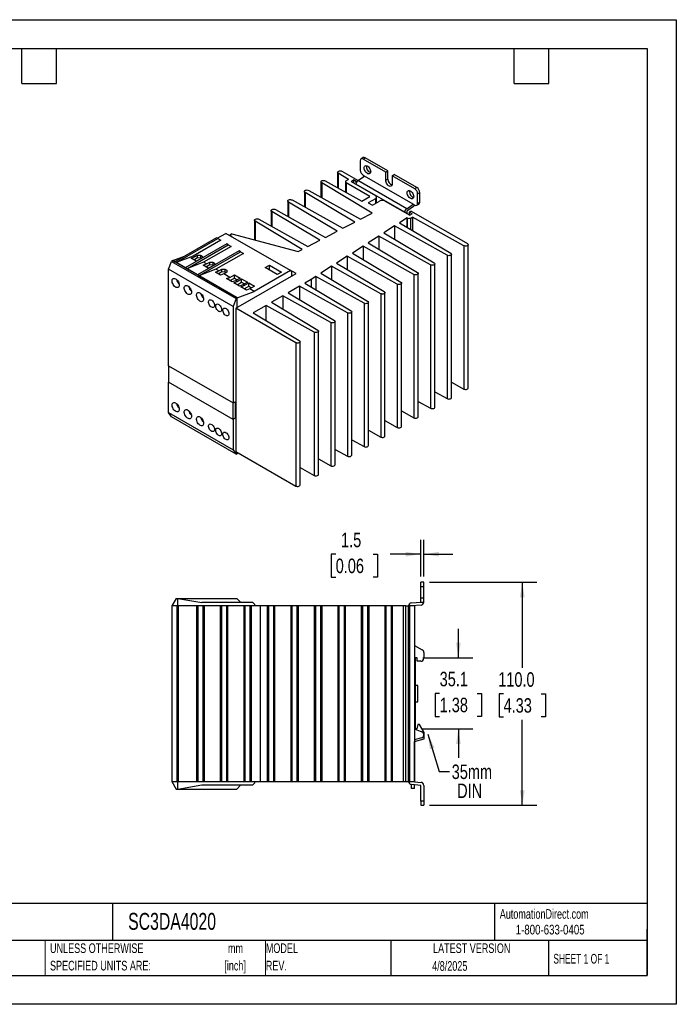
# Model space of a CAD drawing. Header units: millimetres. Extents: x 0 to 629, y 0 to 486.
# Tile 2 of 2: x 305 to 629, y 0 to 486. Entities that reach past the tile are written whole.
import ezdxf

# ---------------------------------------------------------------- set-up
doc = ezdxf.new("R2010")
doc.units = ezdxf.units.MM
doc.header["$LTSCALE"] = 2.25
doc.linetypes.add('CENTERX2', pattern=[20.32, 12.7, -2.54, 2.54, -2.54])
doc.layers.add('DIMENSIONS', color=140, linetype='Continuous', lineweight=25)
doc.layers.add('TEXT', color=140, linetype='Continuous', lineweight=25)
doc.styles.add('SLDTEXTSTYLE0', font='TXT', dxfattribs={"width": 0.7})
doc.styles.add('SLDTEXTSTYLE1', font='TXT', dxfattribs={"width": 0.65})
doc.styles.add('SLDTEXTSTYLE2', font='TXT', dxfattribs={"width": 0.75})
doc.dimstyles.new('SLDDIMSTYLE1', dxfattribs={"dimtxt": 7.14375, "dimasz": 7.4295, "dimexe": 0, "dimexo": 0.0625, "dimgap": 1.785937, "dimtad": 0, "dimtih": 1, "dimtoh": 1, "dimdec": 1, "dimrnd": 1e-09, "dimzin": 4, "dimdsep": 46, "dimtxsty": 'SLDTEXTSTYLE2', "dimsah": 1, "dimcen": 0.09, "dimadec": 0, "dimazin": 1, "dimtfac": 1, "dimtdec": 1, "dimtofl": 0, "dimtmove": 0, "dimatfit": 3, "dimfxl": 0, "dimfrac": 2, "dimtolj": 1, "dimtzin": 12, "dimarcsym": 0})
doc.dimstyles.new('SLDDIMSTYLE5', dxfattribs={"dimtxt": 0.18, "dimasz": 7.4295, "dimexe": 0, "dimexo": 0.0625, "dimgap": 0, "dimtad": 0, "dimtih": 1, "dimtoh": 1, "dimdec": 0, "dimrnd": 1e-09, "dimzin": 0, "dimdsep": 46, "dimtxsty": 'Standard', "dimsah": 1, "dimcen": 0.09, "dimadec": 0, "dimazin": 0, "dimtfac": 7.4295, "dimtdec": 0, "dimtofl": 0, "dimtmove": 0, "dimatfit": 3, "dimfxl": 0, "dimfrac": 2, "dimtolj": 1, "dimtzin": 0, "dimarcsym": 0})
doc.dimstyles.new('SLDDIMSTYLE6', dxfattribs={"dimtxt": 7.14375, "dimasz": 7.4295, "dimexe": 0, "dimexo": 0.0625, "dimgap": 1.785937, "dimtad": 0, "dimtih": 1, "dimtoh": 1, "dimdec": 1, "dimrnd": 1e-09, "dimzin": 12, "dimdsep": 46, "dimtxsty": 'SLDTEXTSTYLE2', "dimsah": 1, "dimcen": 0.09, "dimadec": 0, "dimazin": 3, "dimtfac": 1, "dimtdec": 1, "dimtmove": 0, "dimatfit": 0, "dimfxl": 0, "dimfrac": 2, "dimtolj": 1, "dimtzin": 12, "dimarcsym": 0})

# ---------------------------------------------------------------- blocks, each defined once
blk = doc.blocks.new('SW_NOTE_0')
at = {"layer": 'TEXT', "color": 0, "linetype": 'CENTERX2', "lineweight": 18, "char_height": 4.762, "attachment_point": 2, "style": 'SLDTEXTSTYLE0'}
for s, insert in [('mm', (6.4, 6.14)), ('[inch]', (6.21, -2.46))]:
    blk.add_mtext(s, dxfattribs=dict(at, insert=insert))
blk = doc.blocks.new('SW_NOTE_0_1')
at = {"layer": 'TEXT', "color": 0, "linetype": 'CENTERX2', "lineweight": 18, "char_height": 4.7625, "attachment_point": 1, "style": 'SLDTEXTSTYLE0'}
for s, insert in [('UNLESS OTHERWISE', (0, 6.14)), ('SPECIFIED UNITS ARE:', (0, -2.46))]:
    blk.add_mtext(s, dxfattribs=dict(at, insert=insert))
blk = doc.blocks.new('SW_NOTE_0_6')
at = {"layer": 'TEXT', "color": 0, "linetype": 'CENTERX2', "lineweight": 18, "char_height": 4.762, "attachment_point": 1, "style": 'SLDTEXTSTYLE0'}
for s, insert in [('MODEL', (0, 6.14)), ('REV.', (0, -2.46))]:
    blk.add_mtext(s, dxfattribs=dict(at, insert=insert))
blk = doc.blocks.new('SW_NOTE_0_7')
at = {"layer": 'TEXT', "color": 0, "linetype": 'CENTERX2', "lineweight": 18, "char_height": 7.144, "attachment_point": 1, "style": 'SLDTEXTSTYLE2'}
for s, insert in [('35mm', (1.14, 3.44)), ('DIN', (3.82, -5.96))]:
    blk.add_mtext(s, dxfattribs=dict(at, insert=insert))
blk = doc.blocks.new('_D_16')
at = {"layer": 'DIMENSIONS'}
for p, q in [((506.93, 208.22), (559.83, 208.22)), ((552.69, 208.22), (552.69, 166.07)), ((543.45, 153.17), (541.27, 153.17)), ((541.27, 153.17), (541.27, 141.83)), ((561.92, 153.17), (564.1, 153.17)), ((564.1, 153.17), (564.1, 141.83)), ((541.27, 141.83), (543.45, 141.83)), ((564.1, 141.83), (561.92, 141.83)), ((552.69, 98.22), (552.69, 140.38)), ((506.93, 98.22), (559.83, 98.22))]:
    blk.add_line(p, q, dxfattribs=at)
for points in [[(552.69, 208.22), (551.54, 200.79), (553.83, 200.79)], [(552.69, 98.22), (553.83, 105.65), (551.54, 105.65)]]:
    blk.add_solid(points, dxfattribs=at)
at = {"layer": 'DIMENSIONS', "char_height": 7.144, "attachment_point": 1, "style": 'SLDTEXTSTYLE2'}
for s, insert in [('110.0', (540.81, 163.83)), ('4.33', (543.45, 151.04))]:
    blk.add_mtext(s, dxfattribs=dict(at, insert=insert))
blk = doc.blocks.new('_D_17')
at = {"layer": 'DIMENSIONS'}
for p, q in [((521.15, 170.97), (521.15, 185.26)), ((503.63, 170.97), (528.29, 170.97)), ((511.91, 153.39), (509.74, 153.39)), ((509.74, 153.39), (509.74, 142.05)), ((530.39, 153.39), (532.57, 153.39)), ((532.57, 153.39), (532.57, 142.05)), ((509.74, 142.05), (511.91, 142.05)), ((532.57, 142.05), (530.39, 142.05)), ((503.43, 135.92), (528.29, 135.92)), ((521.15, 135.92), (521.15, 121.64))]:
    blk.add_line(p, q, dxfattribs=at)
for points in [[(521.15, 170.97), (522.29, 178.4), (520.01, 178.4)], [(521.15, 135.92), (520.01, 128.49), (522.29, 128.49)]]:
    blk.add_solid(points, dxfattribs=at)
at = {"layer": 'DIMENSIONS', "char_height": 7.144, "attachment_point": 1, "style": 'SLDTEXTSTYLE2'}
for s, insert in [('35.1', (511.91, 164.05)), ('1.38', (511.91, 151.26))]:
    blk.add_mtext(s, dxfattribs=dict(at, insert=insert))
blk = doc.blocks.new('_D_18')
at = {"layer": 'DIMENSIONS'}
for p, q in [((502.58, 211.08), (502.58, 229.22)), ((504.08, 211.08), (504.08, 229.22)), ((460.63, 222.02), (458.46, 222.02)), ((458.46, 222.02), (458.46, 210.68)), ((479.11, 222.02), (481.28, 222.02)), ((481.28, 222.02), (481.28, 210.68)), ((502.58, 222.08), (487.55, 222.08)), ((504.08, 222.08), (518.36, 222.08)), ((458.46, 210.68), (460.63, 210.68)), ((481.28, 210.68), (479.11, 210.68))]:
    blk.add_line(p, q, dxfattribs=at)
for points in [[(502.58, 222.08), (495.15, 223.22), (495.15, 220.93)], [(504.08, 222.08), (511.51, 220.93), (511.51, 223.22)]]:
    blk.add_solid(points, dxfattribs=at)
at = {"layer": 'DIMENSIONS', "char_height": 7.144, "attachment_point": 1, "style": 'SLDTEXTSTYLE2'}
for s, insert in [('1.5', (463.27, 232.68)), ('0.06', (460.63, 219.89))]:
    blk.add_mtext(s, dxfattribs=dict(at, insert=insert))

msp = doc.modelspace()

# ---------------------------------------------------------------- linework, layer by layer
at = {"color": 7, "linetype": 'Continuous'}
for p, q in [((0.01, 485.78), (628.66, 485.78)), ((628.66, 485.78), (628.66, 0.01)), ((628.66, 0.01), (0.01, 0.01))]:
    msp.add_line(p, q, dxfattribs=at)
for p, q in [((472.76, 416.21), (472.76, 411.48)), ((474.23, 417.74), (473.17, 417.13)), ((474.17, 417.03), (475.23, 417.64)), ((485.31, 410.6), (474.17, 417.03)), ((486.37, 411.21), (475.23, 417.64)), ((461.57, 410.52), (461.57, 402.91)), ((466.98, 407), (461.92, 410.02)), ((461.92, 410.02), (461.92, 402.71)), ((463.71, 411.03), (471.66, 406.44)), ((471.6, 406.4), (474.88, 408.62)), ((474.17, 409.03), (474.88, 408.62)), ((498.92, 394.74), (474.88, 408.62)), ((485.31, 410.6), (486.37, 411.21)), ((485.31, 406.52), (485.31, 410.6)), ((486.37, 407.13), (486.37, 411.21)), ((488.49, 408.76), (489.55, 409.38)), ((488.49, 408.76), (488.49, 404.68)), ((499.63, 402.33), (488.49, 408.76)), ((500.69, 402.95), (489.55, 409.38)), ((453.37, 405.78), (453.37, 398.17)), ((478.65, 390.38), (453.72, 405.28)), ((453.72, 405.28), (453.72, 397.98)), ((455.49, 406.3), (473.5, 396.26)), ((465.43, 405.8), (465.43, 400.76)), ((466.98, 407), (465.79, 406.31)), ((477.54, 398.51), (465.79, 405.29)), ((465.79, 405.29), (465.79, 400.56)), ((468.2, 406.03), (469.4, 406.72)), ((468.2, 406.03), (480.22, 399.09)), ((470.78, 405.92), (469.4, 406.72)), ((469.4, 406.72), (469.4, 405.33)), ((494.68, 390.74), (470.64, 404.62)), ((470.78, 405.92), (471.65, 406.43)), ((470.78, 405.31), (470.78, 405.92)), ((495.65, 392.52), (471.6, 406.4)), ((486.37, 407.13), (485.31, 406.52)), ((445.17, 401.05), (445.17, 393.44)), ((470.02, 385.9), (445.52, 400.55)), ((445.52, 400.55), (445.52, 393.24)), ((447.29, 401.57), (472.8, 387.34)), ((473.5, 396.26), (477.54, 398.51)), ((500.69, 402.95), (499.63, 402.33)), ((501.04, 399.88), (502.1, 400.5)), ((501.04, 395.15), (501.04, 399.88)), ((502.1, 395.76), (502.1, 400.5)), ((436.97, 396.31), (436.97, 388.7)), ((461.4, 381.41), (437.32, 395.81)), ((437.32, 395.81), (437.32, 388.51)), ((439.08, 396.83), (464.16, 382.85)), ((480.22, 397.45), (476.68, 395.41)), ((476.68, 395.41), (478.73, 394.23)), ((478.73, 394.23), (482.27, 396.27)), ((480.22, 397.45), (480.22, 395.09)), ((480.8, 395.43), (480.8, 398.27)), ((485.1, 396.27), (497.12, 389.33)), ((495.65, 392.52), (498.92, 394.74)), ((499.01, 393.57), (495.74, 391.35)), ((498.92, 394.74), (499.63, 394.33)), ((500.63, 394.23), (501.69, 394.85)), ((502.1, 395.76), (501.04, 395.15)), ((428.76, 391.58), (428.76, 383.97)), ((452.77, 376.93), (429.11, 391.08)), ((429.11, 391.08), (429.11, 383.77)), ((430.88, 392.1), (455.52, 378.36)), ((472.8, 387.34), (478.65, 390.38)), ((495.74, 391.35), (495.74, 390.13)), ((497.82, 391.33), (496.94, 390.82)), ((498.32, 390.03), (496.94, 390.82)), ((496.94, 390.82), (496.94, 389.43)), ((498.32, 390.03), (497.12, 389.33)), ((497.82, 391.33), (525.58, 375.31)), ((420.56, 386.84), (420.56, 377.12)), ((444.15, 372.45), (420.91, 386.34)), ((420.91, 386.34), (420.91, 377.03)), ((422.68, 387.36), (446.88, 373.87)), ((464.16, 382.85), (470.02, 385.9)), ((489.66, 384.02), (484.4, 380.65)), ((515.62, 369.55), (489.66, 384.02)), ((489.66, 384.02), (489.66, 377.5)), ((495.81, 387.96), (492.18, 385.64)), ((492.18, 385.64), (517.39, 370.57)), ((495.81, 387.96), (495.84, 387.94)), ((495.81, 383.47), (495.81, 387.96)), ((495.84, 387.94), (495.84, 383.45)), ((497.61, 387.94), (498.45, 388.43)), ((497.61, 382.39), (497.61, 387.94)), ((523.83, 374.28), (498.45, 388.43)), ((498.45, 388.43), (498.45, 381.89)), ((402.19, 377.92), (406.43, 380.37)), ((438.25, 362), (406.43, 380.37)), ((409.4, 380.13), (408.34, 379.51)), ((409.61, 378.78), (408.34, 379.51)), ((408.34, 379.51), (408.34, 379.27)), ((409.4, 380.13), (442.03, 371.34)), ((455.52, 378.36), (461.4, 381.41)), ((481.89, 379.04), (476.62, 375.66)), ((507.42, 364.81), (481.89, 379.04)), ((481.89, 379.04), (481.89, 372.51)), ((484.4, 380.65), (509.19, 365.83)), ((401.76, 378.17), (381.26, 366.33)), ((381.96, 365.92), (402.47, 377.76)), ((406.93, 375.19), (386.42, 363.35)), ((387.13, 362.94), (407.63, 374.78)), ((403.89, 376.94), (390.31, 369.11)), ((402.47, 377.76), (401.76, 378.17)), ((402.47, 377.76), (403.89, 376.94)), ((407.63, 374.78), (406.93, 375.19)), ((407.63, 374.78), (409.05, 373.96)), ((409.61, 378.78), (409.4, 378.66)), ((446.88, 373.87), (452.77, 376.93)), ((474.13, 374.06), (468.84, 370.67)), ((499.22, 360.07), (474.13, 374.06)), ((474.13, 374.06), (474.13, 367.51)), ((476.62, 375.66), (500.99, 361.1)), ((523.83, 374.28), (523.83, 303.57)), ((525.94, 304.09), (525.94, 374.8)), ((390.91, 368.76), (392.49, 369.67)), ((412.94, 371.72), (392.43, 359.88)), ((392.49, 369.67), (393.99, 369.6)), ((392.49, 368.45), (392.49, 369.67)), ((393.14, 359.47), (413.64, 371.31)), ((393.99, 369.6), (394.83, 369.11)), ((393.99, 369.6), (393.99, 368.37)), ((409.05, 373.96), (395.47, 366.13)), ((415.06, 370.49), (401.48, 362.66)), ((413.64, 371.31), (412.94, 371.72)), ((413.64, 371.31), (415.06, 370.49)), ((442.03, 371.34), (444.15, 372.45)), ((468.84, 370.67), (492.78, 356.36)), ((515.62, 369.55), (515.62, 298.83)), ((517.74, 299.35), (517.74, 370.06)), ((378.15, 362.66), (379.66, 366.55)), ((380.27, 366.9), (379.66, 366.55)), ((379.66, 366.55), (411.48, 348.18)), ((380.27, 366.9), (386.11, 369.13)), ((380.27, 366.9), (381.26, 366.33)), ((412.09, 348.53), (380.27, 366.9)), ((381.96, 365.92), (381.26, 366.33)), ((390.31, 369.11), (381.96, 365.92)), ((386.42, 363.35), (381.96, 365.92)), ((395.47, 366.13), (387.13, 362.94)), ((389.28, 368.14), (390.91, 368.76)), ((391.76, 366.71), (389.28, 368.14)), ((390.91, 368.76), (390.31, 369.11)), ((390.62, 367.37), (392.49, 368.45)), ((393.17, 367.25), (391.76, 366.71)), ((392.49, 368.45), (393.99, 368.37)), ((393.99, 368.37), (394.55, 368.04)), ((394.83, 369.11), (394.96, 368.28)), ((394.83, 369.11), (394.83, 368.21)), ((395.29, 364.67), (396.92, 365.29)), ((397.77, 363.24), (395.29, 364.67)), ((396.92, 365.29), (395.47, 366.13)), ((396.63, 363.9), (398.5, 364.98)), ((396.92, 365.29), (398.5, 366.2)), ((398.5, 366.2), (400, 366.13)), ((398.5, 364.98), (398.5, 366.2)), ((398.5, 364.98), (400, 364.9)), ((400, 366.13), (400.84, 365.64)), ((400, 366.13), (400, 364.9)), ((400, 364.9), (400.56, 364.57)), ((400.84, 365.64), (400.97, 364.81)), ((400.84, 365.64), (400.84, 364.74)), ((425.84, 363.45), (427.96, 364.68)), ((427.96, 364.68), (433.83, 361.29)), ((427.96, 362.23), (427.96, 364.68)), ((466.36, 369.08), (461.06, 365.68)), ((461.06, 365.68), (484.58, 351.62)), ((491.02, 355.34), (466.36, 369.08)), ((466.36, 369.08), (466.36, 362.52)), ((507.42, 364.81), (507.42, 294.1)), ((509.54, 294.62), (509.54, 365.33)), ((409.97, 344.29), (378.15, 362.66)), ((378.15, 315.05), (378.15, 362.66)), ((387.13, 362.94), (386.42, 363.35)), ((392.43, 359.88), (387.13, 362.94)), ((393.14, 359.47), (392.43, 359.88)), ((401.48, 362.66), (393.14, 359.47)), ((399.19, 363.78), (397.77, 363.24)), ((401.3, 361.2), (402.93, 361.82)), ((403.78, 359.77), (401.3, 361.2)), ((402.93, 361.82), (401.48, 362.66)), ((402.64, 360.43), (404.51, 361.51)), ((402.93, 361.82), (404.51, 362.73)), ((405.41, 360.39), (403.78, 359.77)), ((404.51, 362.73), (406.01, 362.66)), ((404.51, 361.51), (404.51, 362.73)), ((404.51, 361.51), (406.01, 361.43)), ((406.99, 361.3), (405.41, 360.39)), ((408.41, 358.66), (405.41, 360.39)), ((406.01, 362.66), (406.86, 362.17)), ((406.01, 362.66), (406.01, 361.43)), ((406.01, 361.43), (406.61, 361.08)), ((406.86, 362.17), (406.99, 361.3)), ((406.86, 362.17), (406.86, 361.23)), ((408.41, 358.66), (410.67, 359.96)), ((410.67, 359.96), (413.5, 358.33)), ((410.67, 358.33), (410.67, 359.96)), ((411.38, 343.47), (441.08, 360.61)), ((438.25, 362), (420.43, 351.72)), ((431.71, 360.06), (425.84, 363.45)), ((433.83, 361.29), (431.71, 360.06)), ((437.69, 362.33), (437.9, 362.45)), ((441.08, 360.61), (437.9, 362.45)), ((437.9, 362.45), (437.9, 362.21)), ((438.25, 362), (438.96, 361.59)), ((438.96, 359.39), (438.96, 361.59)), ((458.6, 364.1), (453.28, 360.7)), ((453.28, 360.7), (476.38, 346.89)), ((482.81, 350.6), (458.6, 364.1)), ((458.6, 364.1), (458.6, 357.52)), ((499.22, 360.07), (499.22, 289.36)), ((501.34, 289.88), (501.34, 360.59)), ((412.09, 348.53), (393.14, 359.47)), ((406.78, 358.03), (408.41, 358.66)), ((409.61, 356.4), (406.78, 358.03)), ((408.47, 357.06), (410.67, 358.33)), ((411.24, 357.02), (409.61, 356.4)), ((410.32, 355.99), (411.95, 356.61)), ((413.15, 354.36), (410.32, 355.99)), ((410.67, 358.33), (412.09, 357.51)), ((413.5, 358.33), (411.24, 357.02)), ((411.95, 356.61), (411.24, 357.02)), ((411.95, 356.61), (414.21, 357.92)), ((412.01, 355.02), (414.21, 356.29)), ((414.77, 354.98), (413.15, 354.36)), ((414.21, 357.92), (417.04, 356.29)), ((414.21, 356.29), (414.21, 357.92)), ((414.21, 356.29), (415.62, 355.47)), ((417.04, 356.29), (414.77, 354.98)), ((415.48, 354.57), (414.77, 354.98)), ((415.48, 354.57), (417.74, 355.88)), ((417.74, 355.88), (420.57, 354.25)), ((417.74, 354.25), (417.74, 355.88)), ((448.54, 357.65), (445.34, 355.81)), ((445.34, 355.81), (468.18, 342.15)), ((450.83, 359.13), (448.54, 357.65)), ((448.54, 357.65), (448.54, 353.89)), ((474.61, 345.87), (450.83, 359.13)), ((450.83, 359.13), (450.83, 352.52)), ((491.02, 355.34), (491.02, 284.63)), ((493.13, 285.15), (493.13, 355.86)), ((412.09, 348.53), (420.43, 351.72)), ((413.86, 353.95), (415.48, 354.57)), ((416.68, 352.32), (413.86, 353.95)), ((415.55, 352.98), (417.74, 354.25)), ((418.31, 352.94), (416.68, 352.32)), ((417.74, 354.25), (419.16, 353.43)), ((420.57, 354.25), (418.31, 352.94)), ((420.43, 351.72), (418.31, 352.94)), ((442.76, 354.32), (437.14, 351.07)), ((437.14, 351.07), (459.97, 337.42)), ((466.41, 341.13), (442.76, 354.32)), ((442.76, 354.32), (442.76, 347.71)), ((482.81, 350.6), (482.81, 279.89)), ((484.93, 280.41), (484.93, 351.12)), ((411.48, 348.18), (409.97, 344.29)), ((411.48, 348.18), (412.09, 348.53)), ((412.09, 343.88), (412.09, 348.53)), ((434.56, 349.58), (428.93, 346.34)), ((428.93, 346.34), (451.77, 332.68)), ((458.21, 336.4), (434.56, 349.58)), ((434.56, 349.58), (434.56, 342.98)), ((474.61, 345.87), (474.61, 275.16)), ((476.73, 275.68), (476.73, 346.39)), ((409.97, 344.29), (409.97, 296.68)), ((440.9, 326.43), (411.38, 343.47)), ((411.38, 343.47), (411.38, 272.76)), ((426.35, 344.85), (419.85, 341.09)), ((419.85, 341.09), (442.67, 327.45)), ((450, 331.66), (426.35, 344.85)), ((426.35, 337.2), (426.35, 344.85)), ((466.41, 341.13), (466.41, 270.42)), ((468.53, 270.94), (468.53, 341.65)), ((458.21, 336.4), (458.21, 265.69)), ((460.32, 266.21), (460.32, 336.92)), ((450, 331.66), (450, 260.95)), ((452.12, 261.47), (452.12, 332.18)), ((440.9, 326.43), (440.9, 255.71)), ((443.04, 256.23), (443.04, 326.94)), ((378.15, 315.05), (409.97, 296.68)), ((378.15, 315.05), (378.15, 306.89)), ((409.97, 288.52), (378.15, 306.89)), ((378.15, 291.94), (378.15, 306.89)), ((517.74, 306.96), (523.83, 303.57)), ((509.54, 302.22), (515.62, 298.83)), ((409.97, 296.68), (411.03, 297.29)), ((409.97, 288.52), (409.97, 296.68)), ((411.03, 297.29), (411.03, 289.13)), ((501.34, 297.49), (507.42, 294.1)), ((378.15, 291.94), (409.97, 273.57)), ((379.66, 289.8), (378.15, 291.94)), ((493.13, 292.75), (499.22, 289.36)), ((411.48, 271.43), (379.66, 289.8)), ((411.03, 289.13), (409.97, 288.52)), ((409.97, 288.52), (409.97, 273.57)), ((484.93, 288.02), (491.02, 284.63)), ((476.73, 283.28), (482.81, 279.89)), ((468.53, 278.55), (474.61, 275.16)), ((409.97, 273.57), (411.48, 271.43)), ((411.38, 272.76), (440.9, 255.71)), ((412.09, 271.78), (412.09, 272.35)), ((412.09, 271.78), (412.51, 272.1)), ((460.32, 273.81), (466.41, 270.42)), ((411.48, 271.43), (412.09, 271.78)), ((452.12, 269.08), (458.21, 265.69)), ((443.04, 264.84), (450, 260.95)), ((502.58, 206.22), (502.58, 208.22)), ((504.08, 208.22), (502.58, 208.22)), ((502.58, 200.42), (502.58, 206.22)), ((502.58, 206.22), (504.08, 206.22)), ((504.08, 206.22), (504.08, 208.22)), ((504.08, 200.42), (504.08, 206.22)), ((381.92, 200.22), (379.78, 196.52)), ((381.92, 200.22), (382.78, 200.22)), ((382.78, 196.52), (382.78, 200.22)), ((382.78, 200.22), (394.58, 198.22)), ((382.78, 200.22), (411.78, 200.22)), ((411.78, 200.22), (413.78, 198.22)), ((502.58, 198.42), (502.58, 200.42)), ((504.08, 200.42), (502.58, 200.42)), ((504.08, 198.42), (504.08, 200.42)), ((379.78, 196.52), (379.78, 109.92)), ((382.28, 196.52), (379.78, 196.52)), ((382.28, 196.52), (382.28, 109.92)), ((382.85, 196.52), (382.28, 196.52)), ((382.85, 196.52), (382.85, 109.92)), ((392.05, 196.52), (382.85, 196.52)), ((392.05, 109.92), (392.05, 196.52)), ((392.63, 196.52), (392.05, 196.52)), ((392.63, 196.52), (392.63, 109.92)), ((395.13, 196.52), (392.63, 196.52)), ((419.78, 198.22), (394.58, 198.22)), ((395.13, 196.52), (395.13, 109.92)), ((395.7, 196.52), (395.13, 196.52)), ((395.7, 196.52), (395.7, 109.92)), ((403.65, 196.52), (395.7, 196.52)), ((403.65, 196.52), (403.65, 109.92)), ((404.23, 196.52), (403.65, 196.52)), ((404.23, 196.52), (404.23, 109.92)), ((406.73, 196.52), (404.23, 196.52)), ((406.73, 196.52), (406.73, 109.92)), ((407.3, 196.52), (406.73, 196.52)), ((407.3, 196.52), (407.3, 109.92)), ((415.25, 196.52), (407.3, 196.52)), ((415.25, 196.52), (415.25, 109.92)), ((415.83, 196.52), (415.25, 196.52)), ((415.83, 196.52), (415.83, 109.92)), ((418.33, 196.52), (415.83, 196.52)), ((418.33, 196.52), (418.33, 109.92)), ((418.9, 196.52), (418.33, 196.52)), ((418.9, 196.52), (418.9, 109.92)), ((423.43, 196.52), (418.9, 196.52)), ((419.78, 198.22), (420.78, 197.22)), ((420.78, 196.52), (420.78, 197.22)), ((423.43, 196.52), (423.43, 109.92)), ((426.85, 196.52), (423.43, 196.52)), ((426.85, 196.52), (426.85, 109.92)), ((427.43, 196.52), (426.85, 196.52)), ((427.43, 196.52), (427.43, 109.92)), ((429.93, 196.52), (427.43, 196.52)), ((429.93, 196.52), (429.93, 109.92)), ((430.51, 196.52), (429.93, 196.52)), ((430.51, 196.52), (430.51, 109.92)), ((438.44, 196.52), (430.51, 196.52)), ((438.44, 196.52), (438.44, 109.92)), ((439.03, 196.52), (438.44, 196.52)), ((439.03, 196.52), (439.03, 109.92)), ((441.53, 196.52), (439.03, 196.52)), ((441.53, 196.52), (441.53, 109.92)), ((442.12, 196.52), (441.53, 196.52)), ((442.12, 196.52), (442.12, 109.92)), ((450.03, 196.52), (442.12, 196.52)), ((450.03, 196.52), (450.03, 109.92)), ((450.63, 196.52), (450.03, 196.52)), ((450.63, 196.52), (450.63, 109.92)), ((453.13, 196.52), (450.63, 196.52)), ((453.13, 196.52), (453.13, 109.92)), ((453.73, 196.52), (453.13, 196.52)), ((453.73, 196.52), (453.73, 109.92)), ((461.62, 196.52), (453.73, 196.52)), ((461.62, 196.52), (461.62, 109.92)), ((462.23, 196.52), (461.62, 196.52)), ((462.23, 196.52), (462.23, 109.92)), ((464.73, 196.52), (462.23, 196.52)), ((464.73, 196.52), (464.73, 109.92)), ((465.34, 196.52), (464.73, 196.52)), ((465.34, 196.52), (465.34, 109.92)), ((473.21, 196.52), (465.34, 196.52)), ((473.21, 196.52), (473.21, 109.92)), ((473.83, 196.52), (473.21, 196.52)), ((473.83, 196.52), (473.83, 109.92)), ((476.33, 196.52), (473.83, 196.52)), ((476.33, 196.52), (476.33, 109.92)), ((476.95, 196.52), (476.33, 196.52)), ((476.95, 196.52), (476.95, 109.92)), ((484.8, 196.52), (476.95, 196.52)), ((484.8, 196.52), (484.8, 109.92)), ((485.43, 196.52), (484.8, 196.52)), ((485.43, 196.52), (485.43, 109.92)), ((487.93, 196.52), (485.43, 196.52)), ((487.93, 196.52), (487.93, 109.92)), ((488.56, 196.52), (487.93, 196.52)), ((488.56, 196.52), (488.56, 109.92)), ((493.98, 196.52), (488.56, 196.52)), ((493.98, 196.52), (493.98, 109.92)), ((495.23, 196.52), (493.98, 196.52)), ((495.23, 109.92), (495.23, 196.52)), ((495.23, 196.52), (496.41, 196.52)), ((496.41, 196.52), (496.41, 109.92)), ((497.03, 196.52), (496.41, 196.52)), ((497.03, 196.52), (497.03, 109.92)), ((499.53, 196.52), (497.03, 196.52)), ((497.95, 198.02), (502.58, 198.42)), ((502.71, 196.93), (498.08, 196.52)), ((499.53, 196.52), (499.53, 109.92)), ((502.58, 198.42), (504.08, 198.42)), ((499.53, 177.08), (503.33, 174.89)), ((500.78, 170.97), (499.78, 170.97)), ((499.78, 170.97), (499.78, 135.72)), ((500.78, 169.22), (500.78, 170.97)), ((504.08, 173.59), (504.08, 170.72)), ((502.58, 169.22), (500.78, 169.22)), ((501.08, 157.22), (499.78, 157.22)), ((501.08, 149.22), (501.08, 157.22)), ((499.78, 149.22), (501.08, 149.22)), ((501.17, 138.12), (500.58, 135.92)), ((502, 138.12), (501.17, 138.12)), ((504.28, 134.06), (502, 138.12)), ((502.97, 131.4), (499.53, 130.48)), ((500.58, 135.92), (499.78, 135.92)), ((499.78, 135.72), (503.1, 134.49)), ((504.08, 132.85), (504.08, 133.08)), ((504.28, 130.92), (504.28, 134.06)), ((499.53, 129.65), (504.28, 130.92)), ((499.58, 109.79), (499.58, 129.66)), ((379.78, 109.92), (382.28, 109.92)), ((379.78, 109.92), (381.92, 106.22)), ((382.28, 109.92), (382.85, 109.92)), ((382.78, 106.22), (382.78, 109.92)), ((382.78, 106.22), (394.58, 108.22)), ((382.85, 109.92), (392.05, 109.92)), ((392.05, 109.92), (392.63, 109.92)), ((392.63, 109.92), (395.13, 109.92)), ((394.58, 108.22), (419.78, 108.22)), ((395.13, 109.92), (395.7, 109.92)), ((395.7, 109.92), (403.65, 109.92)), ((403.65, 109.92), (404.23, 109.92)), ((404.23, 109.92), (406.73, 109.92)), ((406.73, 109.92), (407.3, 109.92)), ((407.3, 109.92), (415.25, 109.92)), ((411.78, 106.22), (413.78, 108.22)), ((415.25, 109.92), (415.83, 109.92)), ((415.83, 109.92), (418.33, 109.92)), ((418.33, 109.92), (418.9, 109.92)), ((418.9, 109.92), (423.43, 109.92)), ((419.78, 108.22), (420.78, 109.22)), ((420.78, 109.22), (420.78, 109.92)), ((423.43, 109.92), (426.85, 109.92)), ((426.85, 109.92), (427.43, 109.92)), ((427.43, 109.92), (429.93, 109.92)), ((429.93, 109.92), (430.51, 109.92)), ((430.51, 109.92), (438.44, 109.92)), ((438.44, 109.92), (439.03, 109.92)), ((439.03, 109.92), (441.53, 109.92)), ((441.53, 109.92), (442.12, 109.92)), ((442.12, 109.92), (450.03, 109.92)), ((450.03, 109.92), (450.63, 109.92)), ((450.63, 109.92), (453.13, 109.92)), ((453.13, 109.92), (453.73, 109.92)), ((453.73, 109.92), (461.62, 109.92)), ((461.62, 109.92), (462.23, 109.92)), ((462.23, 109.92), (464.73, 109.92)), ((464.73, 109.92), (465.34, 109.92)), ((465.34, 109.92), (473.21, 109.92)), ((473.21, 109.92), (473.83, 109.92)), ((473.83, 109.92), (476.33, 109.92)), ((476.33, 109.92), (476.95, 109.92)), ((476.95, 109.92), (484.8, 109.92)), ((484.8, 109.92), (485.43, 109.92)), ((485.43, 109.92), (487.93, 109.92)), ((487.93, 109.92), (488.56, 109.92)), ((488.56, 109.92), (493.98, 109.92)), ((493.98, 109.92), (495.23, 109.92)), ((495.23, 109.92), (496.41, 109.92)), ((496.41, 109.92), (497.03, 109.92)), ((497.03, 109.92), (499.53, 109.92)), ((502.58, 108.02), (497.95, 108.43)), ((498.08, 109.92), (502.71, 109.52)), ((498.08, 106.42), (498.08, 108.42)), ((499.58, 106.42), (499.58, 108.29)), ((502.58, 100.22), (502.58, 108.02)), ((504.08, 108.02), (504.08, 100.22)), ((381.92, 106.22), (382.78, 106.22)), ((382.78, 106.22), (411.78, 106.22)), ((499.58, 106.42), (498.08, 106.42)), ((502.58, 100.22), (502.58, 98.22)), ((504.08, 100.22), (502.58, 100.22)), ((502.58, 98.22), (504.08, 98.22)), ((504.08, 100.22), (504.08, 98.22))]:
    msp.add_line(p, q)
at = {"color": 140, "linetype": 'Continuous', "lineweight": 18}
for p, q in [((317.25, 31.43), (317.25, 14.29)), ((425.93, 31.43), (425.93, 14.29))]:
    msp.add_line(p, q, dxfattribs=at)
at = {"flags": 128}
for points in [[(477.88, 410.8), (477.84, 410.39), (477.7, 410.06), (477.48, 409.82), (477.2, 409.69), (476.86, 409.68), (476.48, 409.79), (476.1, 410.01), (475.73, 410.33), (475.39, 410.73), (475.1, 411.19), (474.88, 411.68), (474.75, 412.17), (474.7, 412.64), (474.75, 413.05), (474.88, 413.39), (475.1, 413.63), (475.39, 413.76), (475.73, 413.77), (476.1, 413.66), (476.48, 413.44), (476.86, 413.11), (477.2, 412.71), (477.48, 412.25), (477.7, 411.76), (477.84, 411.27), (477.88, 410.8)], [(461.92, 410.02), (461.68, 410.22), (461.58, 410.46), (461.62, 410.71), (461.81, 410.94), (462.11, 411.11), (462.51, 411.22), (462.94, 411.24), (463.35, 411.17), (463.71, 411.03)], [(453.72, 405.28), (453.48, 405.49), (453.37, 405.73), (453.41, 405.97), (453.6, 406.2), (453.9, 406.37), (454.29, 406.48), (454.72, 406.5), (455.13, 406.44), (455.49, 406.3)], [(488.49, 404.68), (488.44, 404.27), (488.31, 403.93), (488.09, 403.69), (487.8, 403.57), (487.46, 403.56), (487.09, 403.66), (486.71, 403.89), (486.34, 404.21), (486, 404.61), (485.71, 405.07), (485.49, 405.56), (485.35, 406.05), (485.31, 406.52)], [(445.52, 400.55), (445.28, 400.75), (445.17, 400.99), (445.21, 401.24), (445.4, 401.46), (445.7, 401.64), (446.09, 401.74), (446.51, 401.77), (446.93, 401.71), (447.29, 401.57)], [(495.92, 400.39), (495.96, 400.81), (496.1, 401.14), (496.32, 401.38), (496.6, 401.51), (496.94, 401.52), (497.31, 401.41), (497.7, 401.19), (498.07, 400.87), (498.41, 400.47), (498.7, 400.01), (498.91, 399.52), (499.05, 399.02), (499.1, 398.56), (499.05, 398.14), (498.91, 397.81), (498.7, 397.57), (498.41, 397.44), (498.07, 397.43), (497.7, 397.54), (497.31, 397.76), (496.94, 398.08), (496.6, 398.49), (496.32, 398.95), (496.1, 399.44), (495.96, 399.93), (495.92, 400.39)], [(496.98, 401.01), (497.02, 401.42), (497.04, 401.5)], [(437.32, 395.81), (437.08, 396.02), (436.97, 396.26), (437.01, 396.5), (437.19, 396.73), (437.5, 396.9), (437.88, 397.01), (438.31, 397.03), (438.73, 396.97), (439.08, 396.83)], [(429.11, 391.08), (428.87, 391.28), (428.77, 391.52), (428.81, 391.77), (428.99, 391.99), (429.29, 392.17), (429.68, 392.27), (430.11, 392.3), (430.53, 392.23), (430.88, 392.1)], [(420.91, 386.34), (420.67, 386.55), (420.56, 386.79), (420.6, 387.03), (420.79, 387.26), (421.09, 387.43), (421.48, 387.54), (421.91, 387.56), (422.32, 387.5), (422.68, 387.36)], [(525.58, 375.31), (525.83, 375.11), (525.94, 374.87), (525.9, 374.62), (525.72, 374.39), (525.42, 374.21), (525.03, 374.1), (524.6, 374.08), (524.18, 374.14), (523.83, 374.28)], [(517.39, 370.57), (517.63, 370.36), (517.74, 370.12), (517.7, 369.87), (517.51, 369.65), (517.21, 369.47), (516.82, 369.37), (516.4, 369.34), (515.98, 369.41), (515.62, 369.55)], [(509.19, 365.83), (509.43, 365.63), (509.54, 365.38), (509.5, 365.14), (509.31, 364.91), (509.01, 364.74), (508.62, 364.63), (508.19, 364.61), (507.78, 364.67), (507.42, 364.81)], [(500.99, 361.1), (501.23, 360.89), (501.33, 360.65), (501.29, 360.4), (501.11, 360.18), (500.81, 360), (500.42, 359.9), (499.99, 359.87), (499.57, 359.94), (499.22, 360.07)], [(383.45, 354.86), (383.4, 354.41), (383.26, 354.05), (383.04, 353.78), (382.74, 353.63), (382.38, 353.6), (381.99, 353.69), (381.58, 353.9), (381.18, 354.22), (380.8, 354.62), (380.47, 355.09), (380.21, 355.61), (380.02, 356.14), (379.93, 356.66), (379.93, 357.13), (380.02, 357.54), (380.21, 357.85), (380.47, 358.06), (380.8, 358.16), (381.18, 358.13), (381.58, 357.98), (381.99, 357.71), (382.38, 357.35), (382.74, 356.91), (383.04, 356.41), (383.26, 355.88), (383.4, 355.36), (383.45, 354.86)], [(389.46, 351.39), (389.41, 350.94), (389.27, 350.58), (389.05, 350.31), (388.75, 350.16), (388.39, 350.13), (388, 350.22), (387.59, 350.43), (387.19, 350.75), (386.81, 351.15), (386.48, 351.62), (386.22, 352.14), (386.03, 352.67), (385.94, 353.19), (385.94, 353.66), (386.03, 354.07), (386.22, 354.38), (386.48, 354.59), (386.81, 354.69), (387.19, 354.66), (387.59, 354.51), (388, 354.24), (388.39, 353.88), (388.75, 353.44), (389.05, 352.94), (389.27, 352.41), (389.41, 351.89), (389.46, 351.39)], [(492.78, 356.36), (493.02, 356.15), (493.13, 355.91), (493.09, 355.67), (492.91, 355.44), (492.6, 355.27), (492.22, 355.16), (491.79, 355.14), (491.37, 355.2), (491.02, 355.34)], [(395.47, 347.92), (395.42, 347.48), (395.28, 347.11), (395.06, 346.84), (394.76, 346.69), (394.4, 346.66), (394.01, 346.75), (393.6, 346.96), (393.2, 347.28), (392.82, 347.68), (392.49, 348.15), (392.23, 348.67), (392.04, 349.2), (391.95, 349.72), (391.95, 350.19), (392.04, 350.6), (392.23, 350.91), (392.49, 351.12), (392.82, 351.22), (393.2, 351.19), (393.6, 351.04), (394.01, 350.77), (394.4, 350.41), (394.76, 349.97), (395.06, 349.47), (395.28, 348.94), (395.42, 348.42), (395.47, 347.92)], [(484.58, 351.62), (484.82, 351.42), (484.93, 351.18), (484.89, 350.93), (484.7, 350.71), (484.4, 350.53), (484.01, 350.43), (483.59, 350.4), (483.17, 350.47), (482.81, 350.6)], [(400.84, 344.82), (400.8, 344.42), (400.66, 344.1), (400.44, 343.87), (400.16, 343.77), (399.82, 343.78), (399.45, 343.91), (399.08, 344.15), (398.73, 344.49), (398.41, 344.9), (398.16, 345.36), (397.98, 345.84), (397.89, 346.31), (397.89, 346.74), (397.98, 347.1), (398.16, 347.37), (398.41, 347.54), (398.73, 347.59), (399.08, 347.52), (399.45, 347.33), (399.82, 347.04), (400.16, 346.66), (400.44, 346.22), (400.66, 345.75), (400.8, 345.27), (400.84, 344.82)], [(404.38, 342.78), (404.33, 342.38), (404.2, 342.05), (403.98, 341.83), (403.69, 341.73), (403.35, 341.74), (402.99, 341.87), (402.62, 342.11), (402.26, 342.45), (401.95, 342.86), (401.69, 343.32), (401.51, 343.8), (401.42, 344.27), (401.42, 344.7), (401.51, 345.06), (401.69, 345.33), (401.95, 345.5), (402.26, 345.55), (402.62, 345.48), (402.99, 345.29), (403.35, 345), (403.69, 344.62), (403.98, 344.18), (404.2, 343.71), (404.33, 343.23), (404.38, 342.78)], [(476.38, 346.89), (476.62, 346.68), (476.73, 346.44), (476.69, 346.2), (476.5, 345.97), (476.2, 345.8), (475.81, 345.69), (475.38, 345.67), (474.97, 345.73), (474.61, 345.87)], [(407.92, 340.73), (407.87, 340.33), (407.73, 340.01), (407.51, 339.79), (407.23, 339.68), (406.89, 339.7), (406.52, 339.83), (406.15, 340.07), (405.8, 340.4), (405.48, 340.82), (405.23, 341.28), (405.05, 341.76), (404.96, 342.23), (404.96, 342.66), (405.05, 343.02), (405.23, 343.29), (405.48, 343.46), (405.8, 343.51), (406.15, 343.44), (406.52, 343.25), (406.89, 342.96), (407.23, 342.58), (407.51, 342.14), (407.73, 341.67), (407.87, 341.19), (407.92, 340.73)], [(468.18, 342.15), (468.42, 341.95), (468.52, 341.71), (468.48, 341.46), (468.3, 341.24), (468, 341.06), (467.61, 340.96), (467.18, 340.93), (466.76, 341), (466.41, 341.13)], [(459.97, 337.42), (460.21, 337.21), (460.32, 336.97), (460.28, 336.73), (460.1, 336.5), (459.79, 336.33), (459.41, 336.22), (458.98, 336.2), (458.56, 336.26), (458.21, 336.4)], [(451.77, 332.68), (452.01, 332.48), (452.12, 332.24), (452.08, 331.99), (451.9, 331.77), (451.59, 331.59), (451.2, 331.49), (450.78, 331.46), (450.36, 331.52), (450, 331.66)], [(442.67, 327.45), (442.92, 327.24), (443.03, 327), (442.99, 326.75), (442.81, 326.52), (442.5, 326.35), (442.11, 326.24), (441.68, 326.22), (441.26, 326.28), (440.9, 326.43)], [(523.83, 303.57), (524.18, 303.43), (524.6, 303.37), (525.03, 303.39), (525.42, 303.5), (525.72, 303.68), (525.9, 303.9), (525.94, 304.09)], [(383.45, 293.62), (383.4, 293.17), (383.26, 292.81), (383.04, 292.54), (382.74, 292.39), (382.38, 292.36), (381.99, 292.45), (381.58, 292.66), (381.18, 292.97), (380.8, 293.38), (380.47, 293.85), (380.21, 294.37), (380.02, 294.9), (379.93, 295.41), (379.93, 295.89), (380.02, 296.29), (380.21, 296.61), (380.47, 296.82), (380.8, 296.92), (381.18, 296.89), (381.58, 296.74), (381.99, 296.47), (382.38, 296.11), (382.74, 295.67), (383.04, 295.17), (383.26, 294.64), (383.4, 294.12), (383.45, 293.62)], [(515.62, 298.83), (515.98, 298.69), (516.4, 298.63), (516.82, 298.66), (517.21, 298.76), (517.51, 298.94), (517.7, 299.16), (517.74, 299.35)], [(389.46, 290.15), (389.41, 289.7), (389.27, 289.34), (389.05, 289.07), (388.75, 288.92), (388.39, 288.89), (388, 288.98), (387.59, 289.19), (387.19, 289.51), (386.81, 289.91), (386.48, 290.38), (386.22, 290.9), (386.03, 291.43), (385.94, 291.94), (385.94, 292.42), (386.03, 292.83), (386.22, 293.14), (386.48, 293.35), (386.81, 293.45), (387.19, 293.42), (387.59, 293.27), (388, 293), (388.39, 292.64), (388.75, 292.2), (389.05, 291.7), (389.27, 291.17), (389.41, 290.65), (389.46, 290.15)], [(507.42, 294.1), (507.78, 293.96), (508.19, 293.9), (508.62, 293.92), (509.01, 294.03), (509.31, 294.2), (509.5, 294.43), (509.54, 294.62)], [(395.47, 286.68), (395.42, 286.23), (395.28, 285.87), (395.06, 285.6), (394.76, 285.45), (394.4, 285.42), (394.01, 285.51), (393.6, 285.72), (393.2, 286.04), (392.82, 286.44), (392.49, 286.91), (392.23, 287.43), (392.04, 287.96), (391.95, 288.47), (391.95, 288.95), (392.04, 289.36), (392.23, 289.67), (392.49, 289.88), (392.82, 289.98), (393.2, 289.95), (393.6, 289.8), (394.01, 289.53), (394.4, 289.17), (394.76, 288.73), (395.06, 288.23), (395.28, 287.7), (395.42, 287.18), (395.47, 286.68)], [(499.22, 289.36), (499.57, 289.22), (499.99, 289.16), (500.42, 289.19), (500.81, 289.29), (501.11, 289.47), (501.29, 289.69), (501.34, 289.88)], [(400.84, 283.58), (400.8, 283.18), (400.66, 282.86), (400.44, 282.63), (400.16, 282.53), (399.82, 282.54), (399.45, 282.67), (399.08, 282.91), (398.73, 283.25), (398.41, 283.66), (398.16, 284.12), (397.98, 284.6), (397.89, 285.07), (397.89, 285.5), (397.98, 285.86), (398.16, 286.13), (398.41, 286.3), (398.73, 286.35), (399.08, 286.28), (399.45, 286.09), (399.82, 285.8), (400.16, 285.42), (400.44, 284.98), (400.66, 284.51), (400.8, 284.03), (400.84, 283.58)], [(404.38, 281.53), (404.33, 281.13), (404.2, 280.81), (403.98, 280.59), (403.69, 280.48), (403.35, 280.5), (402.99, 280.63), (402.62, 280.87), (402.26, 281.21), (401.95, 281.62), (401.69, 282.08), (401.51, 282.56), (401.42, 283.03), (401.42, 283.46), (401.51, 283.82), (401.69, 284.09), (401.95, 284.26), (402.26, 284.31), (402.62, 284.24), (402.99, 284.05), (403.35, 283.76), (403.69, 283.38), (403.98, 282.94), (404.2, 282.47), (404.33, 281.99), (404.38, 281.53)], [(407.92, 279.49), (407.87, 279.09), (407.73, 278.77), (407.51, 278.55), (407.23, 278.44), (406.89, 278.45), (406.52, 278.59), (406.15, 278.83), (405.8, 279.16), (405.48, 279.58), (405.23, 280.04), (405.05, 280.52), (404.96, 280.99), (404.96, 281.42), (405.05, 281.78), (405.23, 282.05), (405.48, 282.22), (405.8, 282.27), (406.15, 282.2), (406.52, 282.01), (406.89, 281.72), (407.23, 281.34), (407.51, 280.9), (407.73, 280.43), (407.87, 279.95), (407.92, 279.49)], [(491.02, 284.63), (491.37, 284.49), (491.79, 284.43), (492.22, 284.45), (492.6, 284.56), (492.91, 284.73), (493.09, 284.96), (493.13, 285.15)], [(482.81, 279.89), (483.17, 279.75), (483.59, 279.69), (484.01, 279.72), (484.4, 279.82), (484.7, 280), (484.89, 280.22), (484.93, 280.41)], [(474.61, 275.16), (474.97, 275.02), (475.38, 274.96), (475.81, 274.98), (476.2, 275.09), (476.5, 275.26), (476.69, 275.49), (476.73, 275.68)], [(466.41, 270.42), (466.76, 270.28), (467.18, 270.22), (467.61, 270.24), (468, 270.35), (468.3, 270.53), (468.48, 270.75), (468.53, 270.94)], [(458.21, 265.69), (458.56, 265.55), (458.98, 265.49), (459.41, 265.51), (459.79, 265.62), (460.1, 265.79), (460.28, 266.01), (460.32, 266.21)], [(450, 260.95), (450.36, 260.81), (450.78, 260.75), (451.2, 260.77), (451.59, 260.88), (451.9, 261.06), (452.08, 261.28), (452.12, 261.47)], [(440.9, 255.71), (441.26, 255.57), (441.68, 255.51), (442.11, 255.53), (442.5, 255.63), (442.81, 255.81), (442.99, 256.04), (443.04, 256.23)]]:
    msp.add_lwpolyline(points, dxfattribs=at)
for centre, radius, start, end in [((474.65, 416.82), 1.01, 54.3824, 114.3071), ((473.62, 416.35), 0.873, 50.7967, 189.214), ((478.82, 413.18), 3.04, 169.2572, 250.7374), ((475.83, 411.62), 3.07, 182.6055, 237.3945), ((465.99, 405.8), 0.546, 110.7834, 249.2166), ((472.96, 404.5), 2.33, 125.6935, 177.1987), ((489.58, 407.18), 3.21, 180.9333, 248.8557), ((479.91, 398.27), 0.873, 290.7834, 69.2166), ((500.19, 401.06), 3.21, 180.9333, 248.8557), ((497.97, 399.75), 3.07, 2.6055, 57.3945), ((499.03, 400.36), 3.07, 2.6055, 57.3945), ((483.68, 393.54), 3.07, 62.6097, 117.3903), ((497.7, 395.41), 2.26, 305.5367, 330.75), ((500.18, 395.01), 0.873, 230.7967, 9.214), ((501.12, 395.65), 0.986, 305.0133, 6.2988), ((497.01, 390.63), 2.33, 125.6935, 177.1987), ((496.73, 389.65), 1.92, 242.6097, 297.3903), ((386.02, 358.38), 4.01, 190.7289, 229.2658), ((392.03, 354.91), 4.01, 190.7289, 229.2658), ((398.04, 351.44), 4.01, 190.7289, 229.2658), ((386.02, 297.14), 4.01, 190.7289, 229.2658), ((392.03, 293.67), 4.01, 190.7289, 229.2658), ((398.04, 290.2), 4.01, 190.7289, 229.2658), ((498.08, 196.52), 1.5, 95.007, 180), ((502.58, 198.42), 1.5, 275.007, 0), ((502.58, 173.59), 1.5, 0, 60), ((502.58, 170.72), 1.5, 270, 0), ((502.58, 132.85), 1.5, 285, 0), ((502.58, 133.08), 1.5, 0, 69.5901), ((498.08, 109.92), 1.5, 180, 264.993), ((502.58, 108.02), 1.5, 0, 84.993)]:
    msp.add_arc(centre, radius, start, end)
at = {"layer": 'TEXT'}
for p, q in [((14.29, 471.49), (614.36, 471.49)), ((305.75, 454.34), (305.75, 471.49)), ((322.9, 454.34), (322.9, 471.49)), ((548.64, 454.34), (548.64, 471.49)), ((565.78, 454.34), (565.78, 471.49)), ((614.36, 471.49), (614.36, 14.29)), ((305.75, 454.34), (322.9, 454.34)), ((548.64, 454.34), (565.78, 454.34)), ((614.36, 49.78), (14.29, 49.78)), ((350.46, 49.78), (350.46, 31.43)), ((539.04, 49.78), (539.04, 31.43)), ((614.36, 14.29), (614.36, 37.15)), ((614.36, 31.43), (14.29, 31.43)), ((487.83, 31.43), (487.83, 14.29)), ((565.53, 31.43), (565.53, 14.29)), ((14.29, 14.29), (614.36, 14.29))]:
    msp.add_line(p, q, dxfattribs=at)

# ---------------------------------------------------------------- block references
at = {"layer": 'TEXT', "linetype": 'CENTERX2', "lineweight": 18}
for name, p in [('SW_NOTE_0_7', (516.72, 114.86)), ('SW_NOTE_0_1', (319.69, 23.93)), ('SW_NOTE_0_6', (426.16, 23.93)), ('SW_NOTE_0', (404.8, 23.91))]:
    msp.add_blockref(name, p, dxfattribs=at)

# ---------------------------------------------------------------- texts
for s, insert, char_height, attachment_point, style in [('SC3DA4020', (358.22, 45.1), 8.334, 1, 'SLDTEXTSTYLE0'), ('AutomationDirect.com', (541.56, 46.97), 4.7625, 1, 'SLDTEXTSTYLE0'), ('1-800-633-0405', (549.43, 39.23), 4.7625, 1, 'SLDTEXTSTYLE2'), ('LATEST VERSION', (527.74, 30.07), 4.7625, 2, 'SLDTEXTSTYLE0'), ('SHEET 1 OF 1', (567.99, 24.87), 4.7625, 1, 'SLDTEXTSTYLE1'), ('4/8/2025', (516.91, 21.3), 4.762, 2, 'SLDTEXTSTYLE0')]:
    msp.add_mtext(s, dxfattribs=dict(at, insert=insert, char_height=char_height, attachment_point=attachment_point, style=style))

# ---------------------------------------------------------------- dimensions: what is measured, and where the dimension line sits
at = {"layer": 'DIMENSIONS'}
dim = msp.add_linear_dim(base=(502.58, 222.08), p1=(504.08, 208.22), p2=(502.58, 208.22), dimstyle='SLDDIMSTYLE6', dxfattribs=at)
dim.commit()
dim.dimension.update_dxf_attribs({"geometry": '_D_18', "text_midpoint": (469.87, 222.08), "dimtype": 160})
for base, p1, p2, dimstyle, picture, middle in [((552.69, 98.22), (504.08, 208.22), (504.08, 98.22), 'SLDDIMSTYLE1', '_D_16', (552.69, 153.22)), ((521.15123506, 170.97343473), (500.57708089, 135.92343473), (500.77708089, 170.97343473), 'SLDDIMSTYLE6', '_D_17', (521.15123506, 153.44843473))]:
    dim = msp.add_linear_dim(base=base, p1=p1, p2=p2, angle=90, dimstyle=dimstyle, dxfattribs=at)
    dim.commit()
    dim.dimension.update_dxf_attribs({"geometry": picture, "text_midpoint": middle, "dimtype": 160})

# ---------------------------------------------------------------- leaders
at = {"layer": 'TEXT', "linetype": 'CENTERX2', "lineweight": 18}
msp.add_leader([(506.09, 133.31), (511.71, 114.86), (516.72, 114.86)], dimstyle='SLDDIMSTYLE5', dxfattribs=at)

doc.saveas('drawing.dxf')
